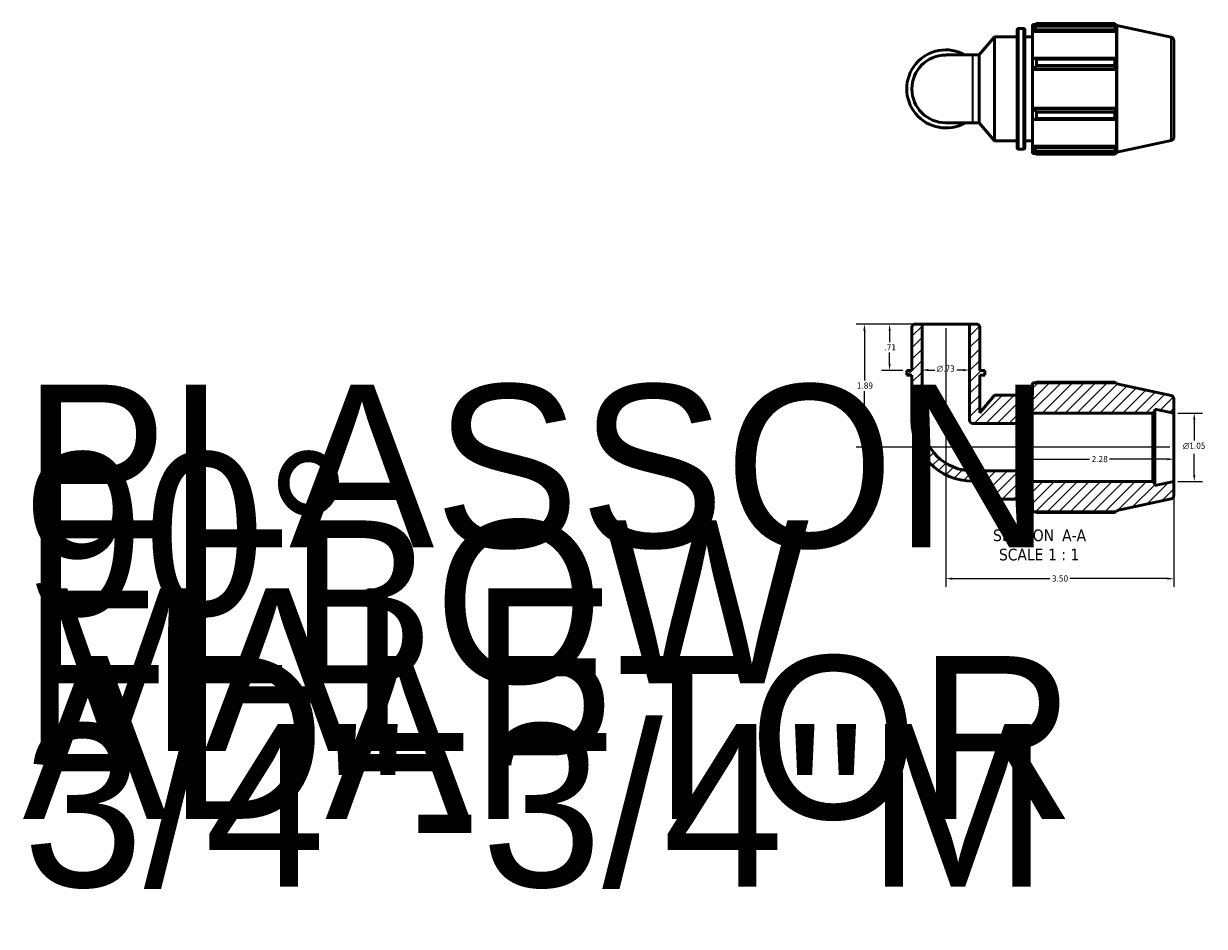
# Model space of a CAD drawing. Header units: inches. Extents: x 0 to 29.5, y -8.3 to 20.
# Tile 1 of 3: x 0 to 18.1, y -8.3 to 5.5. Entities that reach past the tile are written whole.
import ezdxf
from ezdxf.enums import TextEntityAlignment as Align

# ---------------------------------------------------------------- set-up
doc = ezdxf.new("R2018")
doc.units = ezdxf.units.IN
doc.header["$MEASUREMENT"] = 0
for name, color, linetype, lineweight in [('Dimension (ANSI)', 7, 'Continuous', 25), ('Hatch (ANSI)', 7, 'Continuous', 18), ('Symbol (ANSI)', 7, 'Continuous', 25), ('Title (ANSI)', 7, 'Continuous', 50), ('Visible (ANSI)', 7, 'Continuous', 50), ('Visible Narrow (ANSI)', 7, 'Continuous', 35)]:
    doc.layers.add(name, color=color, linetype=linetype, lineweight=lineweight)
doc.styles.add('Label Text (ANSI)', font='tahoma.ttf')
doc.styles.add('Note Text (ANSI)', font='tahoma.ttf')
doc.styles.get("Standard").update_dxf_attribs({"font": 'tahoma.ttf'})
doc.dimstyles.new('Default (ANSI)', dxfattribs={"dimtxt": 0.094488, "dimasz": 0.098425, "dimexe": 0.125, "dimexo": 0.0625, "dimgap": 0.031496, "dimtad": 0, "dimtih": 1, "dimtoh": 1, "dimrnd": 1e-08, "dimzin": 4, "dimdsep": 46, "dimtxsty": 'Note Text (ANSI)', "dimcen": 0.09, "dimdle": 0.393701, "dimclrd": 256, "dimclre": 256, "dimclrt": 5, "dimadec": 0, "dimazin": 1, "dimtfac": 1, "dimtofl": 0, "dimtmove": 0, "dimatfit": 3, "dimfxl": 1, "dimtolj": 1, "dimtzin": 4, "dimlwd": -1, "dimlwe": -1, "dimarcsym": 0})

# ---------------------------------------------------------------- blocks, each defined once
blk = doc.blocks.new('Title Blocks ANSI - Large')
at = {"layer": 'Title (ANSI)', "color": 5, "lineweight": 140, "true_color": 0x0000ff, "flags": 198}
blk.add_attdef('PART_NUMBER', text='', height=0.12, dxfattribs=at).set_placement((0.351, 0.871), align=Align.BOTTOM_LEFT)
at = {"layer": 'Title (ANSI)', "color": 5, "lineweight": 20, "true_color": 0x0000ff, "flags": 250}
blk.add_attdef('DESCRIPTION', text='', height=0.12, dxfattribs=at).set_placement((0.381, 0.479), align=Align.BOTTOM_LEFT)
blk = doc.blocks.new('*D8')
at = {"layer": 'Defpoints', "color": 0, "transparency": 16777216}
for p in [(17.67, -0.437), (17.67, -1.485), (17.985, -1.485)]:
    blk.add_point(p, dxfattribs=at)
at = {"layer": 'Dimension (ANSI)', "transparency": 16777216}
for p, q in [((17.733, -0.437), (18.11, -0.437)), ((17.985, -0.536), (17.985, -0.858)), ((17.985, -1.386), (17.985, -1.063)), ((17.733, -1.485), (18.11, -1.485))]:
    blk.add_line(p, q, dxfattribs=at)
for points in [[(17.968, -0.536), (18.001, -0.536), (17.985, -0.437)], [(17.968, -1.386), (18.001, -1.386), (17.985, -1.485)]]:
    blk.add_solid(points, dxfattribs=at)
at = {"layer": 'Dimension (ANSI)', "color": 5, "transparency": 16777216, "insert": (17.811, -0.89), "char_height": 0.09449, "attachment_point": 1, "style": 'Note Text (ANSI)'}
blk.add_mtext('\\A1;{\\fAIGDT|b0|i0;\\H0.0945;\\ln}\\fTahoma|b0|i0;\\H0.0945;1.05', dxfattribs=at)
blk = doc.blocks.new('*D9')
at = {"layer": 'Defpoints', "color": 0, "transparency": 16777216}
for p in [(14.17, 0.929), (17.67, -1.485), (14.17, -2.978)]:
    blk.add_point(p, dxfattribs=at)
at = {"layer": 'Dimension (ANSI)', "transparency": 16777216}
for p, q in [((14.17, 0.867), (14.17, -3.103)), ((17.67, -1.547), (17.67, -3.103)), ((14.269, -2.978), (15.769, -2.978)), ((17.572, -2.978), (16.072, -2.978))]:
    blk.add_line(p, q, dxfattribs=at)
for points in [[(14.269, -2.962), (14.269, -2.995), (14.17, -2.978)], [(17.572, -2.962), (17.572, -2.995), (17.67, -2.978)]]:
    blk.add_solid(points, dxfattribs=at)
at = {"layer": 'Dimension (ANSI)', "color": 5, "transparency": 16777216, "insert": (15.8, -2.929), "char_height": 0.0945, "attachment_point": 1, "style": 'Note Text (ANSI)'}
blk.add_mtext('\\A1;3.50', dxfattribs=at)
blk = doc.blocks.new('*D10')
at = {"layer": 'Defpoints', "color": 0, "transparency": 16777216}
for p in [(13.806, 0.929), (12.921, -0.961), (17.67, -0.961)]:
    blk.add_point(p, dxfattribs=at)
at = {"layer": 'Dimension (ANSI)', "transparency": 16777216}
for p, q in [((13.744, 0.929), (12.796, 0.929)), ((12.921, 0.831), (12.921, 0.065)), ((12.921, -0.862), (12.921, -0.097)), ((17.608, -0.961), (12.796, -0.961))]:
    blk.add_line(p, q, dxfattribs=at)
for points in [[(12.905, 0.831), (12.938, 0.831), (12.921, 0.929)], [(12.905, -0.862), (12.938, -0.862), (12.921, -0.961)]]:
    blk.add_solid(points, dxfattribs=at)
at = {"layer": 'Dimension (ANSI)', "color": 5, "transparency": 16777216, "insert": (12.805, 0.034), "char_height": 0.0945, "attachment_point": 1, "style": 'Note Text (ANSI)'}
blk.add_mtext('\\A1;1.89', dxfattribs=at)
blk = doc.blocks.new('*D11')
at = {"layer": 'Defpoints', "color": 0, "transparency": 16777216}
for p in [(13.806, 0.929), (14.535, 0.929), (14.535, 0.225)]:
    blk.add_point(p, dxfattribs=at)
at = {"layer": 'Dimension (ANSI)', "transparency": 16777216}
for p, q in [((13.806, 0.867), (13.806, 0.1)), ((14.535, 0.867), (14.535, 0.1)), ((13.904, 0.225), (14.001, 0.225)), ((14.436, 0.225), (14.34, 0.225))]:
    blk.add_line(p, q, dxfattribs=at)
for points in [[(13.904, 0.241), (13.904, 0.208), (13.806, 0.225)], [(14.436, 0.241), (14.436, 0.208), (14.535, 0.225)]]:
    blk.add_solid(points, dxfattribs=at)
at = {"layer": 'Dimension (ANSI)', "color": 5, "transparency": 16777216, "insert": (14.032, 0.296), "char_height": 0.09449, "attachment_point": 1, "style": 'Note Text (ANSI)'}
blk.add_mtext('\\A1;{\\fAIGDT|b0|i0;\\H0.0945;\\ln}\\fTahoma|b0|i0;\\H0.0945;.73', dxfattribs=at)
blk = doc.blocks.new('*D12')
at = {"layer": 'Defpoints', "color": 0, "transparency": 16777216}
for p in [(13.806, 0.929), (13.308, 0.219), (13.572, 0.219)]:
    blk.add_point(p, dxfattribs=at)
at = {"layer": 'Dimension (ANSI)', "transparency": 16777216}
for p, q in [((13.744, 0.929), (13.183, 0.929)), ((13.308, 0.831), (13.308, 0.653)), ((13.308, 0.318), (13.308, 0.495)), ((13.509, 0.219), (13.183, 0.219))]:
    blk.add_line(p, q, dxfattribs=at)
for points in [[(13.292, 0.831), (13.324, 0.831), (13.308, 0.929)], [(13.292, 0.318), (13.324, 0.318), (13.308, 0.219)]]:
    blk.add_solid(points, dxfattribs=at)
at = {"layer": 'Dimension (ANSI)', "color": 5, "transparency": 16777216, "insert": (13.229, 0.622), "char_height": 0.0945, "attachment_point": 1, "style": 'Note Text (ANSI)'}
blk.add_mtext('\\A1;.71', dxfattribs=at)
blk = doc.blocks.new('*D13')
at = {"layer": 'Defpoints', "color": 0, "transparency": 16777216}
for p in [(15.39, -0.961), (17.67, -0.961), (15.39, -1.144)]:
    blk.add_point(p, dxfattribs=at)
at = {"layer": 'Dimension (ANSI)', "transparency": 16777216}
for p, q in [((15.489, -1.144), (16.379, -1.144)), ((17.572, -1.144), (16.682, -1.144))]:
    blk.add_line(p, q, dxfattribs=at)
for points in [[(15.489, -1.128), (15.489, -1.161), (15.39, -1.144)], [(17.572, -1.128), (17.572, -1.161), (17.67, -1.144)]]:
    blk.add_solid(points, dxfattribs=at)
at = {"layer": 'Dimension (ANSI)', "color": 5, "transparency": 16777216, "insert": (16.41, -1.095), "char_height": 0.0945, "attachment_point": 1, "style": 'Note Text (ANSI)'}
blk.add_mtext('\\A1;2.28', dxfattribs=at)

msp = doc.modelspace()

# ---------------------------------------------------------------- hatches: boundary and pattern name
at = {"layer": 'Hatch (ANSI)'}
h = msp.add_hatch(dxfattribs=at)
h.set_pattern_fill('ANSI31', color=256, style=0)
edge = h.paths.add_edge_path()
edge.add_line((14.691, 0.898), (14.66, 0.929))
edge.add_line((14.66, 0.929), (14.535, 0.929))
edge.add_line((14.535, 0.929), (14.535, -0.544))
edge.add_ellipse((14.587, -0.544), major_axis=(0, -0.052), ratio=1, start_angle=270, end_angle=360)
edge.add_line((14.587, -0.597), (15.39, -0.597))
edge.add_line((15.39, -0.597), (15.39, -0.437))
edge.add_line((15.39, -0.437), (17.347, -0.437))
edge.add_line((17.347, -0.437), (17.379, -0.406))
edge.add_line((17.379, -0.406), (17.379, -0.375))
edge.add_line((17.379, -0.375), (17.67, -0.437))
edge.add_line((17.67, -0.437), (17.67, -0.218))
edge.add_ellipse((17.618, -0.218), major_axis=(0, 0.0524), ratio=1, start_angle=270, end_angle=348)
edge.add_line((17.629, -0.167), (16.795, 0.011))
edge.add_line((16.795, 0.011), (16.789, 0.03))
edge.add_line((16.789, 0.03), (15.5, 0.03))
edge.add_line((15.5, 0.03), (15.5, -0.162))
edge.add_line((15.5, -0.162), (15.384, -0.162))
edge.add_line((15.384, -0.162), (15.384, -0.055))
edge.add_ellipse((15.363, -0.055), major_axis=(0, 0.0209), ratio=1, start_angle=270, end_angle=360)
edge.add_line((15.363, -0.034), (15.288, -0.034))
edge.add_ellipse((15.288, -0.055), major_axis=(-0.0209, 0), ratio=1, start_angle=270, end_angle=360)
edge.add_line((15.267, -0.055), (15.267, -0.162))
edge.add_line((15.267, -0.162), (14.917, -0.162))
edge.add_line((14.917, -0.162), (14.691, -0.432))
edge.add_line((14.691, -0.432), (14.691, 0.148))
edge.add_line((14.691, 0.148), (14.769, 0.148))
edge.add_line((14.769, 0.148), (14.769, 0.219))
edge.add_line((14.769, 0.219), (14.691, 0.219))
edge.add_line((14.691, 0.219), (14.691, 0.898))
edge = h.paths.add_edge_path()
edge.add_line((13.681, 0.929), (13.65, 0.898))
edge.add_line((13.65, 0.898), (13.65, 0.219))
edge.add_line((13.65, 0.219), (13.572, 0.219))
edge.add_line((13.572, 0.219), (13.572, 0.148))
edge.add_line((13.572, 0.148), (13.65, 0.148))
edge.add_line((13.65, 0.148), (13.65, -0.544))
edge.add_ellipse((14.587, -0.544), major_axis=(0, -0.937), ratio=1, start_angle=270, end_angle=360)
edge.add_line((14.587, -1.481), (14.684, -1.481))
edge.add_line((14.684, -1.481), (14.917, -1.76))
edge.add_line((14.917, -1.76), (15.267, -1.76))
edge.add_line((15.267, -1.76), (15.267, -1.866))
edge.add_ellipse((15.288, -1.866), major_axis=(0, -0.0209), ratio=1, start_angle=270, end_angle=360)
edge.add_line((15.288, -1.887), (15.363, -1.887))
edge.add_ellipse((15.363, -1.866), major_axis=(0.0209, 0), ratio=1, start_angle=270, end_angle=360)
edge.add_line((15.384, -1.866), (15.384, -1.76))
edge.add_line((15.384, -1.76), (15.5, -1.76))
edge.add_line((15.5, -1.76), (15.5, -1.951))
edge.add_line((15.5, -1.951), (16.789, -1.951))
edge.add_line((16.789, -1.951), (16.795, -1.932))
edge.add_line((16.795, -1.932), (17.629, -1.755))
edge.add_ellipse((17.618, -1.704), major_axis=(0.0512, 0.0109), ratio=1, start_angle=270, end_angle=348)
edge.add_line((17.67, -1.704), (17.67, -1.485))
edge.add_line((17.67, -1.485), (17.379, -1.547))
edge.add_line((17.379, -1.547), (17.379, -1.516))
edge.add_line((17.379, -1.516), (17.347, -1.485))
edge.add_line((17.347, -1.485), (15.39, -1.485))
edge.add_line((15.39, -1.485), (15.39, -1.325))
edge.add_line((15.39, -1.325), (14.587, -1.325))
edge.add_ellipse((14.587, -0.544), major_axis=(-0.781, 0), ratio=1, start_angle=0, end_angle=90, ccw=False)
edge.add_line((13.806, -0.544), (13.806, 0.929))
edge.add_line((13.806, 0.929), (13.681, 0.929))

# ---------------------------------------------------------------- linework, layer by layer
at = {"layer": 'Visible (ANSI)'}
for p, q in [((15.267, 3.638), (15.267, 5.449)), ((15.288, 5.47), (15.363, 5.47)), ((15.384, 5.449), (15.384, 3.638)), ((15.5, 5.534), (15.5, 5.498)), ((15.5, 5.534), (15.546, 5.534)), ((15.522, 5.518), (15.5, 5.498)), ((15.5, 5.431), (15.5, 5.498)), ((15.5, 5.431), (15.522, 5.45)), ((15.522, 5.45), (16.779, 5.45)), ((15.564, 5.545), (15.564, 5.507)), ((15.564, 5.545), (16.765, 5.545)), ((16.765, 5.507), (15.564, 5.507)), ((16.765, 5.507), (16.765, 5.545)), ((16.771, 5.534), (16.789, 5.534)), ((16.789, 5.488), (16.779, 5.518)), ((16.779, 5.45), (16.789, 5.422)), ((16.795, 5.515), (16.789, 5.534)), ((16.789, 5.488), (16.789, 5.534)), ((16.795, 3.572), (16.795, 5.515)), ((17.629, 5.337), (16.795, 5.515)), ((14.684, 5.064), (14.917, 5.342)), ((14.917, 3.744), (14.917, 5.342)), ((14.917, 5.342), (15.267, 5.342)), ((15.384, 5.342), (15.5, 5.342)), ((15.5, 5.422), (15.5, 5.431)), ((15.5, 5.422), (15.5, 5.005)), ((15.5, 5.422), (16.789, 5.422)), ((16.789, 5.001), (16.789, 5.422)), ((17.67, 5.286), (17.67, 3.8)), ((14.587, 5.064), (14.17, 5.064)), ((14.587, 5.064), (14.684, 5.064)), ((14.684, 4.023), (14.684, 5.064)), ((15.522, 5.015), (15.5, 5.005)), ((15.5, 4.844), (15.5, 5.005)), ((16.779, 5.015), (15.522, 5.015)), ((15.564, 4.997), (15.564, 4.904)), ((15.564, 4.997), (16.765, 4.997)), ((16.765, 4.904), (15.564, 4.904)), ((16.765, 4.904), (16.765, 4.997)), ((16.789, 5.001), (16.779, 5.015)), ((15.5, 4.844), (15.522, 4.851)), ((15.5, 4.841), (15.5, 4.844)), ((15.5, 4.841), (15.5, 4.245)), ((15.5, 4.841), (16.789, 4.841)), ((15.522, 4.851), (16.779, 4.851)), ((16.779, 4.851), (16.789, 4.841)), ((16.789, 4.245), (16.789, 4.841)), ((15.5, 4.242), (15.5, 4.245)), ((15.5, 4.245), (16.789, 4.245)), ((15.5, 4.081), (15.5, 4.242)), ((15.522, 4.236), (15.5, 4.242)), ((16.779, 4.236), (15.522, 4.236)), ((15.564, 4.183), (15.564, 4.09)), ((15.564, 4.183), (16.765, 4.183)), ((16.765, 4.09), (16.765, 4.183)), ((16.789, 4.245), (16.779, 4.236)), ((14.17, 4.023), (14.587, 4.023)), ((14.587, 4.023), (14.684, 4.023)), ((14.684, 4.023), (14.917, 3.744)), ((15.5, 4.081), (15.522, 4.071)), ((15.5, 4.081), (15.5, 3.665)), ((15.522, 4.071), (16.779, 4.071)), ((16.765, 4.09), (15.564, 4.09)), ((16.779, 4.071), (16.789, 4.086)), ((16.789, 3.665), (16.789, 4.086)), ((14.917, 3.744), (15.267, 3.744)), ((15.384, 3.744), (15.5, 3.744)), ((15.5, 3.655), (15.5, 3.665)), ((15.5, 3.665), (16.789, 3.665)), ((15.5, 3.588), (15.5, 3.655)), ((15.522, 3.636), (15.5, 3.655)), ((16.779, 3.636), (15.522, 3.636)), ((16.789, 3.665), (16.779, 3.636)), ((17.629, 3.749), (16.795, 3.572)), ((15.288, 3.617), (15.363, 3.617)), ((15.5, 3.588), (15.522, 3.568)), ((15.5, 3.588), (15.5, 3.553)), ((15.5, 3.553), (15.546, 3.553)), ((15.564, 3.58), (15.564, 3.541)), ((15.564, 3.58), (16.765, 3.58)), ((16.765, 3.541), (15.564, 3.541)), ((16.765, 3.541), (16.765, 3.58)), ((16.771, 3.553), (16.789, 3.553)), ((16.779, 3.568), (16.789, 3.599)), ((16.789, 3.553), (16.789, 3.599)), ((16.795, 3.572), (16.789, 3.553)), ((13.681, 0.929), (13.65, 0.898)), ((13.806, 0.929), (13.681, 0.929)), ((13.806, -0.544), (13.806, 0.929)), ((14.535, 0.929), (13.806, 0.929)), ((14.66, 0.929), (14.535, 0.929)), ((14.535, 0.929), (14.535, -0.544)), ((14.691, 0.898), (14.66, 0.929)), ((13.65, 0.898), (13.65, 0.219)), ((14.691, 0.219), (14.691, 0.898)), ((13.65, 0.219), (13.572, 0.219)), ((13.572, 0.219), (13.572, 0.148)), ((14.769, 0.219), (14.691, 0.219)), ((14.769, 0.148), (14.769, 0.219)), ((13.572, 0.148), (13.65, 0.148)), ((13.65, 0.148), (13.65, -0.544)), ((14.691, -0.432), (14.691, 0.148)), ((14.691, 0.148), (14.769, 0.148)), ((16.789, 0.03), (15.5, 0.03)), ((15.5, 0.03), (15.5, -0.162)), ((16.765, 0.041), (15.564, 0.041)), ((16.795, 0.011), (16.789, 0.03)), ((17.629, -0.167), (16.795, 0.011)), ((14.917, -0.162), (14.691, -0.432)), ((15.267, -0.162), (14.917, -0.162)), ((15.267, -0.055), (15.267, -0.162)), ((15.363, -0.034), (15.288, -0.034)), ((15.384, -0.162), (15.384, -0.055)), ((15.5, -0.162), (15.384, -0.162)), ((17.67, -0.437), (17.67, -0.218)), ((15.39, -0.597), (15.39, -0.437)), ((15.39, -0.437), (17.347, -0.437)), ((17.347, -0.437), (17.379, -0.406)), ((17.347, -0.437), (17.347, -1.485)), ((17.379, -0.406), (17.379, -0.375)), ((17.379, -0.375), (17.67, -0.437)), ((17.379, -1.516), (17.379, -0.406)), ((17.67, -1.485), (17.67, -0.437)), ((14.587, -0.597), (15.39, -0.597)), ((15.39, -1.325), (15.39, -0.597)), ((15.39, -1.325), (14.587, -1.325)), ((15.39, -1.485), (15.39, -1.325)), ((14.587, -1.481), (14.684, -1.481)), ((14.684, -1.481), (14.917, -1.76)), ((17.347, -1.485), (15.39, -1.485)), ((17.379, -1.516), (17.347, -1.485)), ((17.67, -1.485), (17.379, -1.547)), ((17.379, -1.547), (17.379, -1.516)), ((17.67, -1.704), (17.67, -1.485)), ((14.917, -1.76), (15.267, -1.76)), ((15.267, -1.76), (15.267, -1.866)), ((15.384, -1.866), (15.384, -1.76)), ((15.384, -1.76), (15.5, -1.76)), ((15.5, -1.76), (15.5, -1.951)), ((16.795, -1.932), (17.629, -1.755)), ((15.288, -1.887), (15.363, -1.887)), ((15.5, -1.951), (16.789, -1.951)), ((15.564, -1.963), (16.765, -1.963)), ((16.789, -1.951), (16.795, -1.932))]:
    msp.add_line(p, q, dxfattribs=at)
for centre, radius, start, end in [((15.288, 5.449), 0.0209, 90, 180), ((15.363, 5.449), 0.0209, 0, 90), ((17.618, 5.286), 0.0524, 0, 78), ((14.17, 4.543), 0.599, 60.4082, 299.5918), ((14.17, 4.543), 0.52, 90, 270), ((15.288, 3.638), 0.0209, 180, 270), ((15.363, 3.638), 0.0209, 270, 0), ((17.618, 3.8), 0.0524, 282, 0), ((15.288, -0.055), 0.0209, 90, 180), ((15.363, -0.055), 0.0209, 0, 90), ((17.618, -0.218), 0.0524, 0, 78), ((14.587, -0.544), 0.937, 180, 270), ((14.587, -0.544), 0.781, 180, 270), ((14.587, -0.544), 0.052, 180, 270), ((17.618, -1.704), 0.0524, 282, 0), ((15.288, -1.866), 0.0209, 180, 270), ((15.363, -1.866), 0.0209, 270, 0)]:
    msp.add_arc(centre, radius, start, end, dxfattribs=at)
for points, weights in [([(15.564, 5.545), (15.542, 5.532), (15.522, 5.518)], [1.01915018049, 1.01348420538, 1.00702699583]), ([(15.522, 5.45), (15.542, 5.478), (15.564, 5.507)], [1.00702699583, 1.01348420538, 1.01915018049]), ([(16.765, 5.545), (16.772, 5.532), (16.779, 5.518)], [1, 1.0009459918, 1.00107500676]), ([(16.779, 5.45), (16.772, 5.478), (16.765, 5.507)], [1.00107500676, 1.0009459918, 1]), ([(15.564, 4.997), (15.542, 5.006), (15.522, 5.015)], [1.01915018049, 1.01348420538, 1.00702699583]), ([(15.522, 4.851), (15.542, 4.877), (15.564, 4.904)], [1.00702699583, 1.01348420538, 1.01915018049]), ([(16.765, 4.997), (16.772, 5.006), (16.779, 5.015)], [1, 1.0009459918, 1.00107500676]), ([(16.779, 4.851), (16.772, 4.877), (16.765, 4.904)], [1.00107500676, 1.0009459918, 1]), ([(15.564, 4.183), (15.542, 4.21), (15.522, 4.236)], [1.01915018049, 1.01348420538, 1.00702699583]), ([(16.765, 4.183), (16.772, 4.21), (16.779, 4.236)], [1, 1.0009459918, 1.00107500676]), ([(15.522, 4.071), (15.542, 4.08), (15.564, 4.09)], [1.00702699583, 1.01348420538, 1.01915018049]), ([(16.779, 4.071), (16.772, 4.08), (16.765, 4.09)], [1.00107500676, 1.0009459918, 1]), ([(15.564, 3.58), (15.542, 3.609), (15.522, 3.636)], [1.01915018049, 1.01348420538, 1.00702699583]), ([(16.765, 3.58), (16.772, 3.609), (16.779, 3.636)], [1, 1.0009459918, 1.00107500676]), ([(15.522, 3.568), (15.542, 3.555), (15.564, 3.541)], [1.00702699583, 1.01348420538, 1.01915018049]), ([(16.779, 3.568), (16.772, 3.555), (16.765, 3.541)], [1.00107500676, 1.0009459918, 1]), ([(15.546, 0.03), (15.555, 0.035), (15.564, 0.041)], [1.01416260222, 1.0167286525, 1.01915018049]), ([(16.771, 0.03), (16.768, 0.035), (16.765, 0.041)], [1.00065746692, 1.00040278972, 1]), ([(15.564, -1.963), (15.555, -1.957), (15.546, -1.951)], [1.01915018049, 1.0167286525, 1.01416260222]), ([(16.765, -1.963), (16.768, -1.957), (16.771, -1.951)], [1, 1.00040278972, 1.00065746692])]:
    msp.add_rational_spline(points, weights, degree=2, dxfattribs=at)
at = {"layer": 'Visible Narrow (ANSI)'}
for p, q in [((15.288, 5.458), (15.288, 3.628)), ((15.363, 3.628), (15.363, 5.458)), ((17.629, 3.759), (17.629, 5.328)), ((14.587, 4.029), (14.587, 5.057))]:
    msp.add_line(p, q, dxfattribs=at)

# ---------------------------------------------------------------- block references
ref = msp.add_blockref('Title Blocks ANSI - Large', (33.5, 1))
lines = msp.add_mtext("PLASSON 90° ELBOW MALE ADAPTOR 3/4''-3/4''M", dxfattribs={"layer": 'Title (ANSI)', "color": 5, "true_color": 0x0000ff, "insert": (0, 0), "char_height": 2.5, "width": 0.00755, "attachment_point": 1, "line_spacing_factor": 0.25})
ref.add_attrib('DESCRIPTION', '', (0, 0), dxfattribs={"flags": 160}).embed_mtext(lines)

# ---------------------------------------------------------------- texts
at = {"layer": 'Symbol (ANSI)', "char_height": 0.18, "attachment_point": 7, "style": 'Label Text (ANSI)'}
for s, insert in [('SECTION', (14.896, -2.406)), (' A-A', (15.889, -2.403)), ('SCALE', (14.987, -2.702)), (' 1 : 1', (15.675, -2.699))]:
    msp.add_mtext(s, dxfattribs=dict(at, insert=insert))

# ---------------------------------------------------------------- dimensions: what is measured, and where the dimension line sits
at = {"layer": 'Dimension (ANSI)'}
for base, p1, p2, angle, override, picture, middle in [((12.921, -0.961), (13.806, 0.929), (17.67, -0.961), 270, {"dimgap": 0.031496, "dimdec": 2, "dimtol": 0, "dimlim": 0, "dimtp": 0, "dimtm": 0, "dimtdec": 2, "dimatfit": 1}, '*D10', (12.921, -0.016)), ((13.308, 0.219), (13.806, 0.929), (13.572, 0.219), 270, {"dimgap": 0.031496, "dimdec": 2, "dimtol": 0, "dimlim": 0, "dimtp": 0, "dimtm": 0, "dimtdec": 2, "dimatfit": 1}, '*D12', (13.308, 0.574)), ((14.17, -2.978), (17.67, -1.485), (14.17, 0.929), 180, {"dimgap": 0.031496, "dimtih": 0, "dimtoh": 0, "dimdec": 2, "dimtol": 0, "dimlim": 0, "dimtp": 0, "dimtm": 0, "dimtdec": 2, "dimatfit": 1}, '*D9', (15.92, -2.978)), ((15.39, -1.144), (17.67, -0.961), (15.39, -0.961), 180, {"dimgap": 0.031496, "dimtih": 0, "dimtoh": 0, "dimdec": 2, "dimse1": 1, "dimse2": 1, "dimtol": 0, "dimlim": 0, "dimtp": 0, "dimtm": 0, "dimtdec": 2, "dimatfit": 1}, '*D13', (16.53, -1.144))]:
    dim = msp.add_linear_dim(base=base, p1=p1, p2=p2, angle=angle, dimstyle='Default (ANSI)', override=override, dxfattribs=at)
    dim.commit()
    dim.dimension.update_dxf_attribs({"geometry": picture, "text_midpoint": middle, "dimtype": 160})
for base, p1, p2, angle, override, picture, middle in [((14.535, 0.225), (13.806, 0.929), (14.535, 0.929), 180, {"dimgap": 0.031496, "dimtih": 0, "dimtoh": 0, "dimdec": 2, "dimtol": 0, "dimlim": 0, "dimtp": 0, "dimtm": 0, "dimtdec": 2, "dimatfit": 1}, '*D11', (14.17, 0.225)), ((17.985, -1.485), (17.67, -0.437), (17.67, -1.485), 90, {"dimgap": 0.031496, "dimdec": 2, "dimtol": 0, "dimlim": 0, "dimtp": 0, "dimtm": 0, "dimtdec": 2, "dimatfit": 1}, '*D8', (17.985, -0.961))]:
    dim = msp.add_linear_dim(base=base, p1=p1, p2=p2, angle=angle, text='{\\fAIGDT|b0|i0;\\H0.0945;\\ln}\\fTahoma|b0|i0;\\H0.0945;<>', dimstyle='Default (ANSI)', override=override, dxfattribs=at)
    dim.commit()
    dim.dimension.update_dxf_attribs({"geometry": picture, "text_midpoint": middle, "dimtype": 160})

doc.saveas('drawing.dxf')
